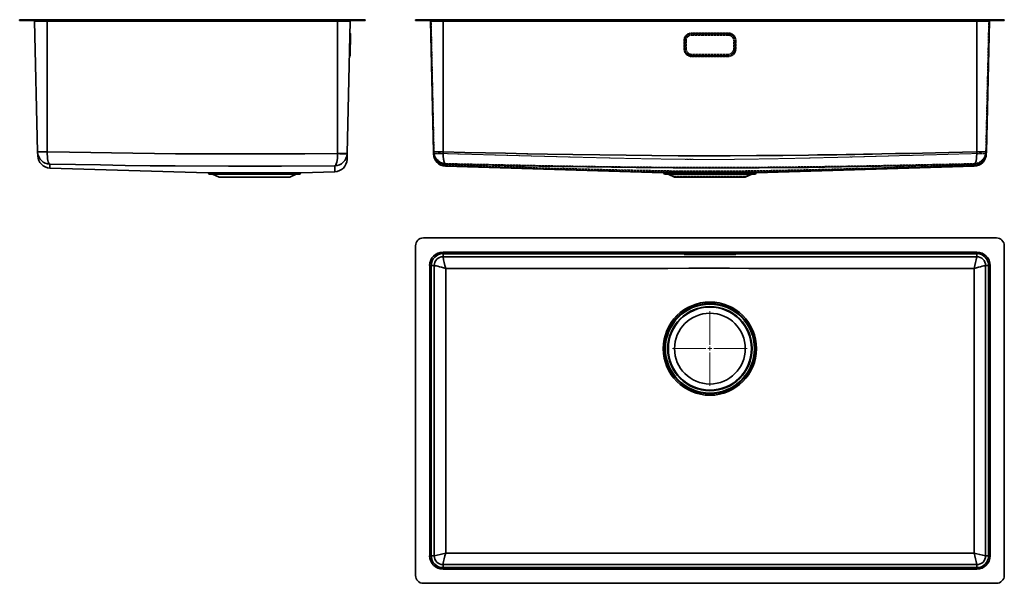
# Model space of a CAD drawing. Header units: millimetres. Extents: x -113 to 1141, y 53 to 771.
import ezdxf

# ---------------------------------------------------------------- set-up
doc = ezdxf.new("R2010")
doc.units = ezdxf.units.MM
doc.linetypes.add('HIDDEN', pattern=[1.905, 1.27, -0.635])

# ---------------------------------------------------------------- blocks, each defined once
blk = doc.blocks.new('SW_CENTERMARKSYMBOL_0')
at = {"color": 0, "linetype": 'Continuous', "lineweight": 18}
for p, q in [((0, 5), (0, 47.6)), ((-5, 0), (-47.6, 0)), ((0, 0), (-2.5, 0)), ((0, 0), (0, 2.5)), ((0, 0), (0, -2.5)), ((0, 0), (2.5, 0)), ((5, 0), (47.6, 0)), ((0, -5), (0, -47.6))]:
    blk.add_line(p, q, dxfattribs=at)

msp = doc.modelspace()

# ---------------------------------------------------------------- linework, layer by layer
at = {"color": 7, "linetype": 'Continuous', "lineweight": 35}
for p, q in [((-113, 769.9), (-113, 770.9)), ((-103, 770.9), (-113, 770.9)), ((-103, 769.9), (-113, 769.9)), ((-103, 769.9), (-103, 770.9)), ((317, 770.9), (-103, 770.9)), ((317, 769.9), (-103, 769.9)), ((-78, 769), (-93.9, 769)), ((-90.1, 602.5), (-93.9, 769)), ((-78, 769.9), (-78, 769)), ((292, 769), (-78, 769)), ((-78, 602.5), (-78, 769)), ((292, 769), (292, 769.9)), ((308, 769), (292, 769)), ((292, 769), (292, 600.4)), ((308, 769), (304.2, 600.4)), ((317, 769.9), (317, 770.9)), ((327, 770.9), (317, 770.9)), ((327, 769.9), (317, 769.9)), ((327, 769.9), (327, 770.9)), ((391.3, 769.9), (391.3, 770.9)), ((401.3, 770.9), (391.3, 770.9)), ((401.3, 769.9), (391.3, 769.9)), ((401.3, 770.9), (401.3, 769.9)), ((1131.3, 770.9), (401.3, 770.9)), ((1131.3, 769.9), (401.3, 769.9)), ((426.3, 769), (410.4, 769)), ((414.1, 602.5), (410.4, 769)), ((426.3, 769), (426.3, 769.9)), ((1106.3, 769), (426.3, 769)), ((426.3, 769), (426.3, 602.5)), ((1106.3, 769), (1106.3, 769.9)), ((1122.3, 769), (1106.3, 769)), ((1106.3, 602.5), (1106.3, 769)), ((1118.5, 602.5), (1122.3, 769)), ((1131.3, 769.9), (1131.3, 770.9)), ((1141.3, 770.9), (1131.3, 770.9)), ((1141.3, 769.9), (1131.3, 769.9)), ((1141.3, 769.9), (1141.3, 770.9)), ((307.9, 753.7), (307.7, 744.2)), ((307.7, 744.2), (307.4, 744.2)), ((307.7, 744.2), (307.5, 733.7)), ((307.7, 744.2), (308.4, 744.2)), ((308.2, 733.7), (308.4, 744.2)), ((308.4, 744.2), (308.6, 752.5)), ((307.5, 733.7), (307.2, 733.7)), ((307.5, 733.7), (307.3, 724.1)), ((307.5, 733.7), (308.2, 733.7)), ((308, 725.3), (308.2, 733.7)), ((-90.1, 602.5), (-90.1, 602.5)), ((-90.1, 602.5), (-90, 597.6)), ((-78, 602.5), (-78, 602.5)), ((414.1, 602.5), (414.1, 602.5)), ((414.1, 602.3), (414.2, 599.8)), ((426.3, 602.5), (426.3, 602.5)), ((1106.3, 602.5), (1106.3, 602.5)), ((1118.5, 602.3), (1118.4, 599.8)), ((1118.5, 602.5), (1118.5, 602.5)), ((292, 600.4), (292, 600.3)), ((304.2, 600.4), (304, 592.9)), ((-74.5, 581.9), (126.6, 576)), ((245.6, 576), (288.5, 577.2)), ((429.7, 584.2), (706.9, 576)), ((825.8, 576), (1102.9, 584.2)), ((126.6, 576), (245.6, 576)), ((244.7, 575.3), (127.6, 575.3)), ((129.5, 573.9), (186.1, 573.9)), ((132.8, 573.9), (141.1, 570.4)), ((239.4, 573.9), (132.8, 573.9)), ((141.1, 570.4), (231.2, 570.4)), ((186.1, 573.9), (242.8, 573.9)), ((231.2, 570.4), (239.4, 573.9)), ((706.9, 576), (766.3, 576)), ((824.9, 575.3), (707.8, 575.3)), ((709.7, 573.9), (823, 573.9)), ((713, 573.9), (721.3, 570.4)), ((819.6, 573.9), (713, 573.9)), ((721.3, 570.4), (811.4, 570.4)), ((766.3, 576), (825.8, 576)), ((811.4, 570.4), (819.6, 573.9)), ((401.3, 492.8), (1131.3, 492.8)), ((391.3, 62.8), (391.3, 482.8)), ((1141.3, 482.8), (1141.3, 62.8)), ((1106.3, 474.7), (426.3, 474.7)), ((426.3, 472.7), (426.3, 474.7)), ((426.3, 472.7), (1106.3, 472.7)), ((426.3, 472.7), (426.3, 468.9)), ((733.5, 472.2), (733.5, 471.9)), ((733.5, 471.9), (733.5, 471.9)), ((743.1, 472.4), (789.6, 472.4)), ((789.6, 472.4), (743.1, 472.4)), ((743.1, 472.4), (743.1, 472.4)), ((743.1, 471.7), (743.1, 472.4)), ((743.1, 471.7), (789.6, 471.7)), ((789.6, 472.4), (789.6, 472.4)), ((789.6, 472.4), (789.6, 471.7)), ((799.1, 471.9), (799.2, 471.9)), ((799.2, 471.9), (799.2, 472.2)), ((1106.3, 472.7), (1106.3, 474.7)), ((1106.3, 472.7), (1106.3, 468.9)), ((1106.3, 468.9), (1106.3, 468.9)), ((409.4, 457.8), (409.4, 87.8)), ((411.4, 457.8), (409.4, 457.8)), ((411.4, 87.8), (411.4, 457.8)), ((411.4, 457.8), (415.2, 457.8)), ((415.2, 457.8), (415.2, 457.8)), ((1121.3, 457.8), (1117.5, 457.8)), ((1117.5, 457.8), (1117.5, 457.8)), ((1121.3, 457.8), (1121.3, 87.8)), ((1121.3, 457.8), (1123.3, 457.8)), ((1123.3, 87.8), (1123.3, 457.8)), ((411.4, 87.8), (409.4, 87.8)), ((411.4, 87.8), (415.1, 87.8)), ((415.1, 87.8), (415.1, 87.8)), ((426.3, 76.6), (426.3, 72.8)), ((426.3, 76.6), (426.3, 76.6)), ((1106.3, 72.8), (1106.3, 76.6)), ((1121.3, 87.8), (1117.5, 87.8)), ((1117.5, 87.8), (1117.5, 87.8)), ((1121.3, 87.8), (1123.3, 87.8)), ((1106.3, 72.8), (426.3, 72.8)), ((426.3, 70.8), (426.3, 72.8)), ((426.3, 70.8), (1106.3, 70.8)), ((1106.3, 72.8), (1106.3, 70.8)), ((1131.3, 52.8), (401.3, 52.8))]:
    msp.add_line(p, q, dxfattribs=at)
at = {"color": 7, "linetype": 'HIDDEN', "lineweight": 18}
for p, q in [((401.3, 769.9), (401.3, 770.9)), ((410.4, 769), (426.3, 769)), ((426.3, 769), (411.4, 769)), ((411.4, 769), (415.1, 602.6)), ((411.4, 769), (426.3, 769)), ((426.3, 770.9), (426.3, 769)), ((426.3, 769), (426.3, 770.9)), ((426.3, 769), (426.3, 769.9)), ((1106.3, 769), (426.3, 769)), ((426.3, 602.6), (426.3, 769)), ((426.3, 600.4), (426.3, 769)), ((426.3, 769), (426.3, 600.4)), ((426.3, 769), (1106.3, 769)), ((1106.3, 769), (1106.3, 770.9)), ((1106.3, 769), (1106.3, 770.9)), ((1106.3, 769), (1106.3, 769.9)), ((1121.3, 769), (1106.3, 769)), ((1106.3, 769), (1106.3, 602.6)), ((1106.3, 769), (1122.3, 769)), ((1106.3, 769), (1106.3, 600.4)), ((1106.3, 769), (1106.3, 600.4)), ((1106.3, 769), (1121.3, 769)), ((1121.3, 769), (1117.5, 602.6)), ((1131.3, 769.9), (1131.3, 770.9)), ((743.1, 753.7), (743.1, 754.2)), ((789.6, 754.2), (743.1, 754.2)), ((789.6, 753.8), (743.1, 753.8)), ((743.1, 752.6), (743.1, 753.8)), ((743.1, 753.7), (743.1, 752.5)), ((743.1, 753.7), (789.6, 753.7)), ((743.1, 752.6), (789.6, 752.6)), ((743.1, 752.2), (743.1, 752.6)), ((789.6, 754.2), (789.6, 753.7)), ((789.6, 752.6), (789.6, 753.8)), ((789.6, 752.5), (789.6, 753.7)), ((789.6, 752.6), (789.6, 752.2)), ((733.1, 744.2), (733.1, 733.7)), ((733.5, 744.2), (733.5, 733.7)), ((733.5, 733.7), (733.5, 744.2)), ((734.6, 733.7), (734.6, 744.2)), ((734.7, 744.2), (734.7, 733.7)), ((735.1, 744.2), (735.1, 733.7)), ((736.3, 733.7), (736.3, 744.2)), ((789.6, 752.5), (743.1, 752.5)), ((789.6, 752.2), (743.1, 752.2)), ((743.1, 750.9), (789.6, 750.9)), ((743.1, 750.9), (743.1, 750.9)), ((743.1, 750.9), (789.6, 750.9)), ((789.6, 750.9), (789.6, 750.9)), ((796.3, 744.2), (796.3, 733.7)), ((797.6, 733.7), (797.6, 744.2)), ((798, 744.2), (798, 733.7)), ((798, 733.7), (798, 744.2)), ((799.1, 744.2), (799.1, 733.7)), ((799.2, 733.7), (799.2, 744.2)), ((799.6, 733.7), (799.6, 744.2)), ((736.3, 733.6), (736.3, 733.7)), ((796.3, 733.7), (796.3, 733.6)), ((740.5, 725.8), (743.1, 725.3)), ((789.6, 726.9), (743.1, 726.9)), ((743.1, 726.9), (743.1, 726.9)), ((789.6, 726.9), (743.1, 726.9)), ((743.1, 725.2), (743.1, 725.7)), ((743.1, 725.7), (789.6, 725.7)), ((743.1, 724.1), (743.1, 725.3)), ((743.1, 725.3), (789.6, 725.3)), ((789.6, 725.2), (743.1, 725.2)), ((743.1, 724.1), (743.1, 725.2)), ((743.1, 724.1), (789.6, 724.1)), ((743.1, 724.1), (743.1, 723.7)), ((789.6, 724.1), (743.1, 724.1)), ((743.1, 723.7), (789.6, 723.7)), ((789.6, 726.9), (789.6, 726.9)), ((789.6, 725.2), (789.6, 725.7)), ((789.6, 724.1), (789.6, 725.3)), ((789.6, 725.2), (789.6, 724.1)), ((789.6, 724.1), (789.6, 723.7)), ((415.1, 602.5), (415.1, 602.6)), ((415.1, 602.4), (415.2, 599.8)), ((426.3, 602.6), (426.3, 602.5)), ((1117.5, 602.4), (1117.4, 599.8)), ((1117.5, 602.6), (1117.5, 602.5)), ((1106.3, 600.4), (1106.3, 600.1)), ((429.8, 585.2), (706.9, 577)), ((825.8, 577), (1102.9, 585.2)), ((706.9, 577), (825.8, 577)), ((825.8, 576), (706.9, 576)), ((707.8, 575.3), (766.3, 575.3)), ((823.9, 575.6), (708.7, 575.6)), ((823, 574.9), (709.7, 574.9)), ((713, 573.9), (819.6, 573.9)), ((713.4, 574.8), (819.2, 574.8)), ((713.4, 574.8), (721.3, 571.5)), ((811.4, 571.5), (721.3, 571.5)), ((721.3, 571.5), (721.3, 570.4)), ((766.3, 575.3), (824.9, 575.3)), ((811.4, 571.5), (819.3, 574.8)), ((811.4, 570.4), (811.4, 571.5))]:
    msp.add_line(p, q, dxfattribs=at)
at = {"color": 7, "linetype": 'HIDDEN', "lineweight": 18, "flags": 128}
for points in [[(735.7, 748.1), (735.3, 747.2), (734.7, 744.2)], [(743.1, 752.5), (740, 752), (739.3, 751.6)], [(793.6, 751.5), (792.7, 752), (789.6, 752.5)], [(798, 744.2), (797.4, 747.2), (797.1, 747.8)], [(734.7, 733.7), (735.3, 730.6), (735.4, 730.3)], [(797.1, 730), (797.4, 730.6), (798, 733.7)], [(789.6, 725.3), (792.7, 725.9), (792.9, 726)], [(426.3, 602.6), (444.5, 602.1), (462.1, 601.7), (479.1, 601.4), (495.6, 601), (511.6, 600.7), (529.8, 600.3), (547.4, 600), (559.1, 599.7), (570.7, 599.5), (581.9, 599.3), (592.9, 599.1), (604.8, 598.9), (617.1, 598.8), (629.1, 598.6), (640.9, 598.4), (673.6, 598.1), (707.1, 597.8), (740.6, 597.6), (773.5, 597.6), (806.6, 597.7), (840.4, 597.9), (873.1, 598.2), (906.5, 598.6), (940.8, 599.2), (973, 599.7), (999.8, 600.2), (1026.9, 600.8), (1052.1, 601.3), (1078.5, 601.9), (1106.3, 602.6)], [(426.3, 602.5), (426.3, 599.6), (426.5, 596.9), (426.8, 594.3), (427.2, 592.1), (427.8, 590.3), (428.4, 589), (429.1, 588.2), (429.8, 587.8)], [(1102.9, 587.8), (1103.6, 588.2), (1104.3, 589), (1104.9, 590.3), (1105.4, 592.1), (1105.8, 594.3), (1106.1, 596.9), (1106.3, 599.6), (1106.3, 602.5)], [(1106.3, 602.5), (1106.3, 602.5), (1106.3, 602.6)], [(426.3, 600.1), (426.3, 600.2), (426.3, 600.4)], [(1106.3, 600.4), (1087.9, 599.9), (1070.3, 599.4), (1053.6, 598.9), (1037.6, 598.5), (1029.6, 598.2), (1021.9, 598), (1012, 597.8), (1002.2, 597.5), (992.8, 597.2), (983.6, 597), (968.9, 596.6), (954.9, 596.2), (951.4, 596.1), (948, 596), (944.6, 596), (941.2, 595.9), (937.9, 595.8), (934.2, 595.7), (927.9, 595.5), (921.7, 595.4), (915.7, 595.2), (909.8, 595.1), (904.1, 594.9), (898.6, 594.8), (893, 594.7), (880.5, 594.4), (868.6, 594.1), (857.3, 593.9), (845.8, 593.7), (833.5, 593.5), (821.9, 593.3), (810.8, 593.2), (799, 593), (780.4, 592.9), (762.5, 592.9), (744.4, 593), (725.6, 593.1), (698.5, 593.5), (670.5, 594), (642, 594.6), (614.8, 595.3), (587.4, 596), (561.4, 596.7), (544.6, 597.1), (526.9, 597.6), (508.9, 598.1), (494, 598.5), (478.3, 598.9), (461.8, 599.4), (444.5, 599.9), (426.3, 600.4)], [(426.3, 600.4), (426.3, 600.2), (426.3, 600.1)], [(426.3, 600.4), (444.8, 599.8), (462.3, 599.4), (479.1, 598.9), (495, 598.4), (503, 598.2), (510.8, 598), (520.6, 597.7), (530.4, 597.5), (539.9, 597.2), (549, 597), (563.8, 596.6), (577.7, 596.2), (581.2, 596.1), (584.7, 596), (588.1, 595.9), (591.4, 595.8), (594.7, 595.8), (598.4, 595.7), (604.8, 595.5), (611, 595.4), (617, 595.2), (622.8, 595.1), (628.5, 594.9), (634.1, 594.8), (639.6, 594.7), (652.2, 594.4), (664.1, 594.1), (675.3, 593.9), (686.9, 593.7), (699.1, 593.5), (710.8, 593.3), (721.8, 593.1), (733.7, 593), (752.2, 592.9), (770.1, 592.9), (788.3, 592.9), (807.1, 593.1), (834.1, 593.5), (862.1, 594), (890.6, 594.6), (917.8, 595.3), (945.3, 595.9), (971.3, 596.6), (988, 597.1), (1005.7, 597.6), (1023.7, 598.1), (1038.6, 598.5), (1054.3, 598.9), (1070.8, 599.4), (1088.2, 599.9), (1106.3, 600.4)], [(429.8, 585.6), (429, 585.9), (428.4, 586.8), (427.7, 588.1), (427.2, 589.8), (426.8, 592), (426.5, 594.5), (426.3, 597.2), (426.3, 600.1)], [(429.7, 584.6), (429, 585), (428.3, 585.8), (427.7, 587.2), (427.2, 589.1), (426.8, 591.4), (426.5, 594.1), (426.3, 597), (426.3, 600.1)], [(1106.3, 600.1), (1106.3, 597.2), (1106.2, 594.5), (1105.9, 592), (1105.4, 589.8), (1104.9, 588.1), (1104.3, 586.8), (1103.6, 585.9), (1102.9, 585.6)], [(1106.3, 600.1), (1106.3, 597), (1106.2, 594.1), (1105.9, 591.4), (1105.5, 589.1), (1104.9, 587.2), (1104.3, 585.8), (1103.6, 585), (1102.9, 584.6)], [(1106.3, 600.1), (1106.3, 600.2), (1106.3, 600.4)], [(429.7, 584.6), (445.4, 584.2), (460.4, 583.8), (475.2, 583.3), (490.7, 582.9), (505.6, 582.5), (520.4, 582.1), (535.3, 581.7), (552, 581.2), (568.6, 580.8), (585.2, 580.4), (601.7, 579.9), (618.2, 579.5), (643, 578.9), (667.7, 578.4), (692.7, 577.9), (717.2, 577.6), (741.6, 577.3), (766.3, 577.2)], [(429.7, 584.2), (429.7, 584.3), (429.7, 584.6)], [(429.8, 585.6), (429.8, 585.2), (429.8, 585.2), (429.8, 585.6), (429.8, 585.9), (429.8, 586.3), (429.8, 586.8), (429.8, 587.3), (429.8, 587.8)], [(429.8, 587.8), (471.8, 586.9), (513.9, 586), (555.9, 585.1), (598, 584.4), (640.1, 583.8), (682.1, 583.3), (724.2, 583), (766.3, 582.9)], [(766.3, 578.2), (739.3, 578.3), (712.5, 578.6), (685.4, 579.1), (658.5, 579.6), (631.7, 580.2), (604.8, 580.9), (577.7, 581.6), (556.6, 582.1), (535.4, 582.7), (514.3, 583.3), (493.8, 583.8), (472, 584.4), (451.5, 585), (429.8, 585.6)], [(766.3, 582.9), (829.2, 583.1), (892, 583.8), (954.6, 584.7), (984.3, 585.3), (1013.9, 585.9), (1043.3, 586.5), (1073, 587.1), (1102.9, 587.8)], [(1102.9, 585.6), (1087.3, 585.2), (1072.3, 584.8), (1057.5, 584.4), (1042, 583.9), (1027.1, 583.5), (1012.4, 583.1), (997.5, 582.7), (980.8, 582.2), (964.1, 581.8), (947.6, 581.4), (931.1, 580.9), (914.6, 580.5), (889.8, 579.9), (865.1, 579.4), (840.4, 578.9), (815.7, 578.6), (791.1, 578.3), (766.3, 578.2)], [(1102.9, 584.6), (1087.3, 584.2), (1072.3, 583.8), (1057.5, 583.4), (1042, 582.9), (1027.2, 582.5), (1012.4, 582.1), (997.5, 581.7), (980.8, 581.2), (964.2, 580.8), (947.6, 580.4), (931.1, 579.9), (914.6, 579.5), (889.9, 579), (865.1, 578.4), (840.4, 577.9), (815.7, 577.6), (791.1, 577.3), (766.3, 577.2)], [(1102.9, 587.8), (1102.9, 587.3), (1102.9, 586.8), (1102.9, 586.4), (1102.9, 586.1), (1102.9, 585.8), (1102.9, 585.5), (1102.9, 585.3), (1102.9, 585.2), (1102.9, 585.3), (1102.9, 585.6)]]:
    msp.add_lwpolyline(points, dxfattribs=at)
at = {"color": 7, "linetype": 'Continuous', "lineweight": 35, "flags": 128}
for points in [[(292, 600.3), (250.1, 600), (209, 599.8), (168, 599.8), (126.5, 600), (85.6, 600.2), (58.8, 600.5), (31.2, 600.8), (4.1, 601.2), (-22.3, 601.6), (-49.6, 602), (-78, 602.5)], [(-74.4, 586.8), (-75.2, 587.2), (-75.8, 588.1), (-76.5, 589.6), (-77, 591.5), (-77.4, 593.8), (-77.7, 596.5), (-77.9, 599.4), (-78, 602.5)], [(1106.3, 602.5), (1088.2, 602.1), (1070.6, 601.7), (1053.5, 601.3), (1037, 601), (1021, 600.6), (1002.9, 600.3), (985.3, 599.9), (973.5, 599.7), (962, 599.5), (950.7, 599.3), (939.7, 599.1), (927.8, 598.9), (915.6, 598.7), (903.5, 598.6), (891.7, 598.4), (859.1, 598), (825.6, 597.8), (792.1, 597.6), (759.2, 597.6), (726, 597.6), (692.2, 597.9), (659.5, 598.2), (626.2, 598.6), (591.8, 599.1), (559.6, 599.7), (532.9, 600.2), (505.8, 600.8), (480.6, 601.3), (454.1, 601.9), (426.3, 602.5)], [(426.3, 602.5), (426.3, 599.4), (426.5, 596.5), (426.8, 593.8), (427.2, 591.4), (427.7, 589.5), (428.4, 588.1), (429, 587.2), (429.8, 586.8)], [(1102.9, 586.8), (1103.6, 587.2), (1104.3, 588.1), (1104.9, 589.5), (1105.4, 591.4), (1105.8, 593.8), (1106.1, 596.5), (1106.3, 599.4), (1106.3, 602.5)], [(292, 600.3), (292, 597.2), (291.8, 594.3), (291.4, 591.6), (291, 589.3), (290.4, 587.4), (289.7, 585.9), (289, 585), (288.3, 584.6)], [(304.2, 600.1), (304.2, 600.2), (304.2, 600.4)], [(288.3, 584.6), (220.6, 584.2), (152.9, 584.2), (85.3, 584.6), (53.3, 584.9), (21.4, 585.3), (-9.9, 585.8), (-41.7, 586.3), (-74.4, 586.8)], [(429.8, 586.8), (429.8, 586.3), (429.8, 585.8), (429.8, 585.4), (429.7, 585.1), (429.7, 584.8), (429.7, 584.5), (429.7, 584.3), (429.7, 584.2), (429.7, 584.2)], [(766.3, 581.9), (672.2, 582.4), (578.1, 583.7), (548.4, 584.3), (518.7, 584.9), (489.3, 585.5), (459.7, 586.1), (429.8, 586.8)], [(766.3, 581.9), (829.2, 582.1), (892, 582.8), (954.6, 583.7), (984.3, 584.3), (1014, 584.9), (1043.4, 585.5), (1073, 586.1), (1102.9, 586.8)], [(1102.9, 584.6), (1102.9, 584.2), (1102.9, 584.2), (1102.9, 584.6), (1102.9, 584.9), (1102.9, 585.3), (1102.9, 585.8), (1102.9, 586.3), (1102.9, 586.8)], [(1106.3, 468.9), (1087.9, 468.9), (1070.3, 468.9), (1053.6, 468.9), (1037.6, 468.9), (1029.6, 468.9), (1021.9, 468.8), (1012, 468.8), (1002.2, 468.8), (992.8, 468.8), (983.6, 468.8), (968.9, 468.8), (954.9, 468.8), (951.4, 468.8), (948, 468.8), (944.6, 468.8), (941.2, 468.8), (937.9, 468.8), (934.2, 468.8), (927.9, 468.8), (921.7, 468.8), (915.7, 468.8), (909.8, 468.8), (904.1, 468.8), (898.6, 468.8), (893, 468.8), (880.5, 468.8), (868.6, 468.8), (857.3, 468.8), (845.8, 468.7), (833.5, 468.7), (821.9, 468.7), (810.8, 468.7), (799, 468.7), (780.4, 468.7), (762.5, 468.7), (744.4, 468.7), (725.6, 468.7), (698.5, 468.7), (670.5, 468.8), (642, 468.8), (614.8, 468.8), (587.4, 468.8), (561.4, 468.8), (544.6, 468.8), (526.9, 468.8), (508.9, 468.8), (494, 468.9), (478.3, 468.9), (461.8, 468.9), (444.5, 468.9), (426.3, 468.9)], [(426.3, 468.9), (426.3, 468.9), (426.3, 468.9)], [(733.8, 472.2), (733.6, 472.2), (733.5, 472.2)], [(798.8, 472.2), (799, 472.2), (799.2, 472.2)], [(415.2, 457.8), (415.2, 415.8), (415.2, 374.7), (415.2, 333.7), (415.2, 292.2), (415.2, 251.3), (415.2, 224.5), (415.2, 196.9), (415.2, 169.8), (415.2, 143.5), (415.2, 116.1), (415.1, 87.8)], [(415.2, 457.8), (415.5, 457.7), (416.4, 457.5), (417.8, 457.1), (419.6, 456.7), (421.8, 456.1), (424.3, 455.5), (427, 454.8), (429.8, 454)], [(766.3, 454.2), (739.3, 454.2), (712.5, 454.1), (685.4, 454.1), (658.5, 454.1), (631.7, 454), (604.8, 454), (577.7, 454), (556.6, 454), (535.4, 454), (514.3, 454), (493.8, 454), (472, 454), (451.5, 454), (429.8, 454)], [(429.8, 454), (429.8, 386.3), (429.8, 318.6), (429.8, 250.9), (429.8, 219), (429.8, 187.1), (429.8, 155.8), (429.8, 124), (429.8, 91.3)], [(1102.9, 454), (1087.3, 454), (1072.3, 454), (1057.5, 454), (1042, 454), (1027.1, 454), (1012.4, 454), (997.5, 454), (980.8, 454), (964.1, 454), (947.6, 454), (931.1, 454), (914.6, 454), (889.8, 454.1), (865.1, 454.1), (840.4, 454.1), (815.7, 454.1), (791.1, 454.2), (766.3, 454.2)], [(1102.9, 454), (1105.7, 454.8), (1108.3, 455.5), (1110.8, 456.1), (1113, 456.7), (1114.8, 457.1), (1116.2, 457.5), (1117.1, 457.7), (1117.5, 457.8)], [(1102.9, 91.3), (1102.9, 121.1), (1102.9, 150.1), (1102.9, 178.5), (1102.9, 207.5), (1102.9, 236.4), (1102.9, 265.4), (1102.9, 294.4), (1102.9, 347.6), (1102.9, 400.8), (1102.9, 454)], [(1117.5, 87.8), (1117.5, 112.1), (1117.5, 135.6), (1117.5, 158.5), (1117.5, 180.6), (1117.5, 204.6), (1117.5, 235.2), (1117.4, 264.9), (1117.4, 295.2), (1117.4, 335.9), (1117.4, 376.1), (1117.4, 416.5), (1117.5, 457.8)], [(429.8, 91.3), (471.8, 91.3), (513.9, 91.3), (555.9, 91.3), (598, 91.3), (640.1, 91.3), (682.1, 91.3), (724.2, 91.3), (766.3, 91.3)], [(766.3, 91.3), (829.2, 91.3), (892, 91.3), (954.6, 91.3), (984.3, 91.3), (1013.9, 91.3), (1043.3, 91.3), (1073, 91.3), (1102.9, 91.3)], [(426.3, 76.6), (444.5, 76.6), (462.1, 76.6), (479.1, 76.6), (495.6, 76.6), (511.6, 76.6), (529.8, 76.6), (547.4, 76.7), (559.1, 76.7), (570.7, 76.7), (581.9, 76.7), (592.9, 76.7), (604.8, 76.7), (617.1, 76.7), (629.1, 76.7), (640.9, 76.7), (673.6, 76.7), (707.1, 76.7), (740.6, 76.7), (773.5, 76.7), (806.6, 76.7), (840.4, 76.7), (873.1, 76.7), (906.5, 76.7), (940.8, 76.7), (973, 76.7), (999.8, 76.6), (1026.9, 76.6), (1052.1, 76.6), (1078.5, 76.6), (1106.3, 76.6)], [(1106.3, 76.6), (1106.3, 76.6), (1106.3, 76.6)]]:
    msp.add_lwpolyline(points, dxfattribs=at)
at = {"color": 7, "linetype": 'Continuous', "lineweight": 35}
for radius in [59.4, 57.6, 52.9, 45.1]:
    msp.add_circle((766.3, 351.8), radius, dxfattribs=at)
for centre, radius, start, end in [((-94.9, 768.9), 1, 1.3, 90), ((309, 768.9), 1, 90, 178.7), ((409.4, 768.9), 1, 1.3, 90), ((1123.3, 768.9), 1, 90, 178.7), ((308.2, 754.2), 0.5, 178.7, 242.3122), ((307.3, 752.6), 1.3, 358.7, 62.3122), ((307.5, 723.7), 0.5, 115.0878, 178.7), ((306.7, 725.3), 1.3, 295.0878, 358.7), ((-84, 737.3), 134.9, 267.4122, 272.5878), ((-84.8, 736.8), 134.4, 267.7059, 272.8977), ((-74, 602.9), 16.1, 181.666, 268.5887), ((420.2, 737.3), 134.9, 267.4122, 272.5878), ((420.8, 711.5), 109.2, 266.5007, 272.8957), ((430.2, 602.9), 16.1, 181.3493, 268.3669), ((1102.4, 602.9), 16.1, 271.6331, 358.6507), ((1112.4, 737.3), 134.9, 267.4122, 272.5878), ((1111.8, 711.5), 109.2, 267.1043, 273.4993), ((-74, 597.9), 16, 181.3, 268.3), ((288, 600.8), 16.1, 270.9475, 357.4975), ((288, 593.2), 16, 271.7, 358.7), ((298.1, 734.6), 134.3, 267.4122, 272.5878), ((300.7, 734), 134, 266.2824, 271.4669), ((430.2, 600.2), 16, 181.2676, 268.2995), ((1102.4, 600.2), 16, 271.7027, 358.7302), ((-208.3, 586.4), 133.9, 358.0986, 0.1942), ((360.3, 582.6), 72, 178.3604, 184.2523), ((126.6, 575), 1, 18.88, 88.3), ((129.5, 575.9), 2, 198.88, 270), ((242.8, 575.9), 2, 270, 341.12), ((245.6, 575), 1, 91.7, 161.12), ((706.8, 575), 1, 18.88, 88.3), ((709.7, 575.9), 2, 198.88, 270), ((823, 575.9), 2, 270, 341.12), ((825.8, 575), 1, 91.7, 161.12), ((401.3, 482.8), 10, 90, 180), ((1131.3, 482.8), 10, 0, 90), ((426.3, 457.8), 17, 90, 180), ((426.3, 457.8), 15, 90, 180), ((426.3, 457.8), 11.1, 90.0294, 179.9706), ((426.3, 457.8), 11.1, 90.0731, 179.9223), ((561, 492.3), 136.7, 189.8702, 196.2659), ((740.8, 355.5), 117, 88.8688, 93.5468), ((733.5, 473.2), 1.3, 269.9987, 311.3652), ((740.8, 591.8), 120.1, 266.5411, 271.088), ((791.9, 355.8), 116.6, 86.4427, 91.1363), ((791.8, 592.8), 121.1, 268.9251, 273.4325), ((799.2, 473.2), 1.3, 228.6348, 270.0013), ((971.6, 492.3), 136.7, 343.7341, 350.1298), ((1106.3, 457.8), 17, 0, 90), ((1106.3, 457.8), 15, 0, 90), ((1106.3, 457.8), 11.1, 0.0294, 89.9706), ((1106.3, 457.8), 11.1, 0.0818, 89.9227), ((766.3, 351.8), 56.7, 0, 180), ((766.3, 351.8), 53.7, 0, 180), ((766.3, 351.8), 56.7, 180, 0), ((766.3, 351.8), 53.7, 180, 0), ((369.2, 309.5), 226.4, 281.7057, 285.5197), ((592.7, 45.2), 169.4, 164.1844, 169.3036), ((939.9, 45.2), 169.4, 10.6964, 15.8156), ((1163.4, 309.5), 226.4, 254.4803, 258.2943), ((426.3, 87.8), 17, 180, 270), ((426.3, 87.8), 15, 180, 270), ((426.3, 87.8), 11.2, 180.0294, 269.9706), ((426.3, 87.8), 11.2, 180.0413, 269.9592), ((1106.3, 87.8), 17, 270, 0), ((1106.3, 87.8), 15, 270, 0), ((1106.3, 87.8), 11.2, 270.0294, 359.9706), ((1106.3, 87.8), 11.2, 270.0408, 359.9587), ((401.3, 62.8), 10, 180, 270), ((1131.3, 62.8), 10, 270, 0)]:
    msp.add_arc(centre, radius, start, end, dxfattribs=at)
at = {"color": 7, "linetype": 'HIDDEN', "lineweight": 18}
for centre, radius, start, end in [((409.4, 768.9), 2, 1.3, 90), ((1123.3, 768.9), 2, 90, 178.7), ((743.1, 744.2), 10, 89.9926, 179.9926), ((743.1, 744.2), 9.61, 89.9926, 179.9926), ((743.1, 744.2), 9.55, 89.9926, 179.9926), ((743.1, 744.2), 8.45, 89.9926, 179.9926), ((789.6, 744.2), 10, 0.0074, 90.0074), ((789.6, 744.2), 9.61, 0.0074, 90.0074), ((789.6, 744.2), 9.55, 0.0074, 90.0074), ((789.6, 744.2), 8.45, 0.0074, 90.0074), ((733.1, 732.2), 12, 88.1262, 90.2616), ((733.6, 713), 31.3, 88.1262, 90.2616), ((734.5, 775.4), 31.3, 268.1262, 270.2616), ((735, 756.2), 12, 268.1262, 270.2616), ((743.1, 744.2), 8, 89.9926, 179.9926), ((743.1, 744.2), 6.73, 89.9926, 179.9926), ((743.1, 744.2), 6.73, 89.9926, 179.9926), ((789.6, 744.2), 8, 0.0074, 90.0074), ((789.6, 744.2), 6.73, 0.0074, 90.0074), ((789.6, 744.2), 6.73, 0.0074, 90.0074), ((797.6, 756.2), 12, 269.7384, 271.8738), ((799, 713), 31.3, 89.7384, 91.8738), ((798.1, 775.4), 31.3, 269.7384, 271.8738), ((799.5, 732.2), 12, 89.7384, 91.8738), ((743.1, 733.7), 10, 180.0074, 270.0074), ((733.1, 721.7), 12, 88.1262, 90.2616), ((743.1, 733.7), 9.61, 180.0074, 270.0074), ((733.6, 702.5), 31.3, 88.1262, 90.2616), ((743.1, 733.7), 9.55, 180.0074, 270.0074), ((734.5, 764.9), 31.3, 268.1262, 270.2616), ((743.1, 733.7), 8.45, 180.0074, 270.0074), ((735, 745.7), 12, 268.1262, 270.2616), ((743.1, 733.7), 8, 180.0074, 270.0074), ((743.1, 733.7), 6.73, 180.0074, 270.0074), ((743.1, 733.6), 6.73, 180.0074, 270.0074), ((789.6, 733.7), 9.61, 269.9926, 359.9926), ((789.6, 733.7), 8.45, 269.9926, 359.9926), ((789.6, 733.7), 8, 269.9926, 359.9926), ((789.6, 733.7), 10, 269.9926, 359.9926), ((789.6, 733.7), 6.73, 269.9926, 359.9926), ((789.6, 733.7), 9.55, 269.9926, 359.9926), ((789.6, 733.6), 6.73, 269.9926, 359.9926), ((797.6, 745.7), 12, 269.7384, 271.8738), ((799, 702.5), 31.3, 89.7384, 91.8738), ((798.1, 764.9), 31.3, 269.7384, 271.8738), ((799.5, 721.7), 12, 89.7384, 91.8738), ((420.7, 726.2), 123.8, 267.4122, 272.5878), ((421.3, 702.6), 100.2, 266.5007, 272.8958), ((430.2, 602.9), 15.1, 181.35, 268.3497), ((1102.4, 602.9), 15.1, 271.6503, 358.65), ((1111.9, 726.2), 123.8, 267.4122, 272.5878), ((1111.4, 702.6), 100.2, 267.1042, 273.4993), ((420.3, 734.6), 134.3, 267.4122, 272.5878), ((430.2, 600.7), 16, 181.3229, 268.2312), ((421.8, 676.9), 77, 264.3611, 273.3884), ((420.8, 723.5), 123.3, 267.4122, 272.5878), ((430.2, 600.7), 15, 181.322, 268.2239), ((422, 666), 66.1, 264.0455, 273.704), ((430.2, 600.2), 15, 181.2654, 268.2995), ((1102.4, 600.7), 16, 271.7688, 358.6771), ((1102.4, 600.7), 15, 271.7761, 358.678), ((1102.4, 600.2), 15, 271.7029, 358.7322), ((1111.9, 723.5), 123.3, 267.4122, 272.5878), ((1112.4, 734.6), 134.3, 267.4122, 272.5878), ((1110.6, 664.6), 64.6, 266.1879, 276.0626), ((1111, 671.9), 72, 266.296, 275.9545), ((706.8, 575), 2, 18.88, 88.3), ((709.7, 575.9), 1, 198.88, 270), ((823, 575.9), 1, 270, 341.12), ((825.8, 575), 2, 91.7, 161.12)]:
    msp.add_arc(centre, radius, start, end, dxfattribs=at)

# ---------------------------------------------------------------- block references
at = {"color": 7, "linetype": 'Continuous', "lineweight": 0}
msp.add_blockref('SW_CENTERMARKSYMBOL_0', (766.3, 351.8), dxfattribs=at)

doc.saveas('drawing.dxf')
